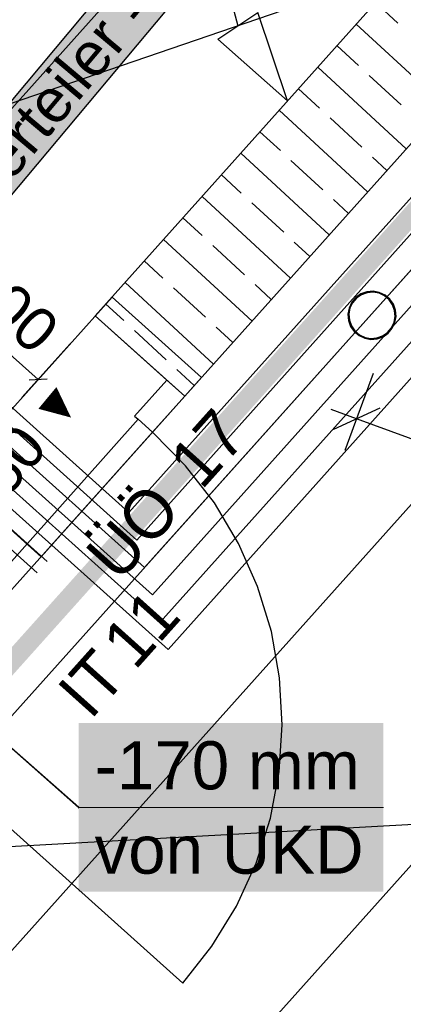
# Model space of a CAD drawing. Extents: x 199 to 1388, y 138 to 979.
# Tile 90 of 155: x 783 to 799, y 521 to 562. Entities that reach past the tile are written whole.
import ezdxf
from ezdxf.lldxf.tags import DXFTag

# ---------------------------------------------------------------- set-up
doc = ezdxf.new("R2010")
doc.units = 0
doc.layers.get('0').update_dxf_attribs({"lineweight": 25})
for name, color, linetype, lineweight, true_color in [('01AFU Allgemein Bemaßung-A07ET47HDI', 7, 'Continuous', 25, 0x848484), ('20 Bodenaufbau - Gefällelinien', 7, 'Continuous', 25, 0x848484), ('20 Fallrohre-A07ET47YDI', 7, 'Continuous', 25, 0x848484), ('20 Fundament-A07ET47RDI', 7, 'Continuous', 25, 0x848484), ('20 Höhen Schwellen', 7, 'Continuous', 25, 0x848484), ('20 Innenwände-A07ET47KDI', 7, 'Continuous', 25, 0x848484), ('A-0', 7, 'Continuous', 25, 0x848484), ('H_Ruecklauf', 5, 'STRICHLINIE2', 35, 0x0000ff), ('H_Vorlauf', 1, 'Continuous', 35, 0xff0000), ('UPO_Loop2', 140, 'Continuous', 30, 0x00bfff), ('Uponor_ZonenGrenze', 1, 'Continuous', 25, 0xff0000)]:
    doc.layers.add(name, color=color, linetype=linetype, lineweight=lineweight, true_color=true_color)
for name, color, linetype, lineweight in [('02 Raster Gebäude-A07ET47NDI', 7, 'Continuous', 25), ('H_Mass', 7, 'Continuous', 25), ('H_Text', 7, 'Continuous', 25)]:
    doc.layers.add(name, color=color, linetype=linetype, lineweight=lineweight)
doc.styles.get("Standard").update_dxf_attribs({"font": 'arial.ttf'})
tags = doc.linetypes.add('Raster-A07ET47ODI', pattern=[0.2, 0.1, -0.05, 0, -0.05]).pattern_tags.tags
tags[10:11] = [DXFTag(74, 4), DXFTag(75, 0), DXFTag(340, '0'), DXFTag(46, 1.0), DXFTag(50, 0.0), DXFTag(44, 0.0), DXFTag(45, 0.0)]
tags[8:9] = [DXFTag(74, 4), DXFTag(75, 0), DXFTag(340, '0'), DXFTag(46, 1.0), DXFTag(50, 0.0), DXFTag(44, 0.0), DXFTag(45, 0.0)]
tags[6:7] = [DXFTag(74, 4), DXFTag(75, 0), DXFTag(340, '0'), DXFTag(46, 1.0), DXFTag(50, 0.0), DXFTag(44, 0.0), DXFTag(45, 0.0)]
tags[4:5] = [DXFTag(74, 4), DXFTag(75, 0), DXFTag(340, '0'), DXFTag(46, 1.0), DXFTag(50, 0.0), DXFTag(44, 0.0), DXFTag(45, 0.0)]
tags = doc.linetypes.add('STRICHLINIE2', pattern=[9.525, 6.35, -3.175]).pattern_tags.tags
tags[6:7] = [DXFTag(74, 4), DXFTag(75, 0), DXFTag(340, '0'), DXFTag(46, 0.0), DXFTag(50, 0.0), DXFTag(44, 0.0), DXFTag(45, 0.0)]
tags[4:5] = [DXFTag(74, 4), DXFTag(75, 0), DXFTag(340, '0'), DXFTag(46, 0.0), DXFTag(50, 0.0), DXFTag(44, 0.0), DXFTag(45, 0.0)]
tags = doc.linetypes.add('Öffnungslinie Tür Fenster-A07ET47JDI', pattern=[0.115, 0.075, -0.04]).pattern_tags.tags
tags[6:7] = [DXFTag(74, 4), DXFTag(75, 0), DXFTag(340, '0'), DXFTag(46, 1.0), DXFTag(50, 0.0), DXFTag(44, 0.0), DXFTag(45, 0.0)]
tags[4:5] = [DXFTag(74, 4), DXFTag(75, 0), DXFTag(340, '0'), DXFTag(46, 1.0), DXFTag(50, 0.0), DXFTag(44, 0.0), DXFTag(45, 0.0)]

# ---------------------------------------------------------------- blocks, each defined once
blk = doc.blocks.new('Referenz-A07ET47ZDI', base_point=(226.995, 158.1))
at = {"layer": '01AFU Allgemein Bemaßung-A07ET47HDI'}
for p, q in [((780.225, 555.153), (793.183, 569.613)), ((792.102, 562.624), (792.369, 561.63)), ((791.536, 561.077), (793.202, 562.184)), ((794.433, 558.521), (793.202, 562.184)), ((794.433, 558.521), (791.536, 561.077)), ((797.988, 547.199), (796.811, 544.003)), ((798.26, 545.767), (796.334, 544.877)), ((797.297, 545.322), (796.241, 545.711)), ((865.571, 520.187), (797.297, 545.322))]:
    blk.add_line(p, q, dxfattribs=at)
at = {"layer": '02 Raster Gebäude-A07ET47NDI', "linetype": 'Raster-A07ET47ODI', "ltscale": 56.250004}
blk.add_line((1020.84, 540.581), (321.873, 502.32), dxfattribs=at)
at = {"layer": '20 Bodenaufbau - Gefällelinien', "linetype": 'Öffnungslinie Tür Fenster-A07ET47JDI', "ltscale": 56.250004}
blk.add_line((759.895, 550.557), (799.39, 564.052), dxfattribs=at)
at = {"layer": '20 Fallrohre-A07ET47YDI'}
for p, q in [((797.268, 550.357), (797.099, 550.158)), ((797.295, 550.328), (797.133, 550.136)), ((797.482, 550.506), (797.268, 550.357)), ((797.501, 550.471), (797.295, 550.328)), ((797.728, 550.595), (797.482, 550.506)), ((797.736, 550.556), (797.501, 550.471)), ((797.988, 550.617), (797.728, 550.595)), ((797.986, 550.577), (797.736, 550.556)), ((798.233, 550.532), (797.986, 550.577)), ((798.245, 550.57), (797.988, 550.617)), ((798.459, 550.426), (798.233, 550.532)), ((798.481, 550.459), (798.245, 550.57)), ((798.651, 550.264), (798.459, 550.426)), ((798.681, 550.291), (798.481, 550.459)), ((798.794, 550.058), (798.651, 550.264)), ((798.83, 550.077), (798.681, 550.291)), ((796.988, 549.921), (796.942, 549.664)), ((797.026, 549.909), (796.982, 549.663)), ((797.099, 550.158), (796.988, 549.921)), ((797.133, 550.136), (797.026, 549.909)), ((798.879, 549.823), (798.794, 550.058)), ((798.918, 549.831), (798.83, 550.077)), ((796.942, 549.664), (796.964, 549.404)), ((796.982, 549.663), (797.003, 549.413)), ((798.856, 549.326), (798.9, 549.573)), ((798.9, 549.573), (798.879, 549.823)), ((798.894, 549.314), (798.94, 549.571)), ((798.94, 549.571), (798.918, 549.831)), ((796.964, 549.404), (797.053, 549.159)), ((797.003, 549.413), (797.088, 549.177)), ((797.053, 549.159), (797.202, 548.944)), ((797.088, 549.177), (797.231, 548.971)), ((798.588, 548.908), (798.749, 549.099)), ((798.614, 548.878), (798.783, 549.078)), ((798.749, 549.099), (798.856, 549.326)), ((798.783, 549.078), (798.894, 549.314)), ((797.202, 548.944), (797.401, 548.776)), ((797.231, 548.971), (797.423, 548.81)), ((797.401, 548.776), (797.638, 548.665)), ((797.423, 548.81), (797.65, 548.703)), ((797.638, 548.665), (797.894, 548.619)), ((797.65, 548.703), (797.896, 548.659)), ((797.894, 548.619), (798.155, 548.641)), ((797.896, 548.659), (798.146, 548.68)), ((798.146, 548.68), (798.382, 548.765)), ((798.155, 548.641), (798.4, 548.729)), ((798.382, 548.765), (798.588, 548.908)), ((798.4, 548.729), (798.614, 548.878))]:
    blk.add_line(p, q, dxfattribs=at)
for points in [[(797.214, 550.239), (797.161, 550.239), (797.23, 550.259)], [(797.161, 550.239), (797.23, 550.259), (797.178, 550.259)], [(797.23, 550.259), (797.178, 550.259), (797.23, 550.321)], [(797.259, 550.321), (797.23, 550.321), (797.259, 550.345)], [(797.259, 550.293), (797.23, 550.293), (797.23, 550.321)], [(797.259, 550.293), (797.259, 550.321), (797.23, 550.321)], [(797.23, 550.259), (797.259, 550.293), (797.23, 550.293)], [(797.32, 550.345), (797.259, 550.345), (797.349, 550.371)], [(797.259, 550.345), (797.349, 550.371), (797.288, 550.371)], [(797.259, 550.293), (797.32, 550.345), (797.259, 550.345)], [(797.349, 550.371), (797.288, 550.371), (797.349, 550.423)], [(797.373, 550.423), (797.349, 550.423), (797.373, 550.438)], [(797.373, 550.391), (797.349, 550.391), (797.349, 550.423)], [(797.373, 550.391), (797.373, 550.423), (797.349, 550.423)], [(797.349, 550.371), (797.373, 550.391), (797.349, 550.391)], [(797.448, 550.438), (797.373, 550.438), (797.482, 550.459)], [(797.373, 550.438), (797.482, 550.459), (797.407, 550.459)], [(797.373, 550.391), (797.448, 550.438), (797.373, 550.438)], [(797.482, 550.459), (797.407, 550.459), (797.482, 550.506)], [(797.501, 550.506), (797.482, 550.506), (797.501, 550.514)], [(797.501, 550.471), (797.482, 550.471), (797.482, 550.506)], [(797.501, 550.471), (797.501, 550.506), (797.482, 550.506)], [(797.482, 550.459), (797.501, 550.471), (797.482, 550.471)], [(797.603, 550.514), (797.501, 550.514), (797.627, 550.524)], [(797.501, 550.514), (797.627, 550.524), (797.524, 550.524)], [(797.501, 550.471), (797.603, 550.514), (797.501, 550.514)], [(797.627, 550.524), (797.524, 550.524), (797.627, 550.567)], [(797.639, 550.567), (797.627, 550.567), (797.639, 550.57)], [(797.639, 550.529), (797.627, 550.529), (797.627, 550.567)], [(797.639, 550.529), (797.639, 550.567), (797.627, 550.567)], [(797.627, 550.524), (797.639, 550.529), (797.627, 550.529)], [(797.779, 550.57), (797.639, 550.57), (797.779, 550.605)], [(797.779, 550.563), (797.639, 550.563), (797.639, 550.57)], [(797.779, 550.563), (797.779, 550.57), (797.639, 550.57)], [(797.639, 550.529), (797.779, 550.563), (797.639, 550.563)], [(797.786, 550.565), (797.779, 550.565), (797.779, 550.605)], [(797.786, 550.565), (797.786, 550.605), (797.779, 550.605)], [(797.786, 550.605), (797.779, 550.605), (797.786, 550.605)], [(797.779, 550.563), (797.786, 550.565), (797.779, 550.565)], [(797.936, 550.605), (797.786, 550.605), (797.936, 550.618)], [(797.936, 550.578), (797.786, 550.578), (797.786, 550.605)], [(797.936, 550.578), (797.936, 550.605), (797.786, 550.605)], [(797.786, 550.565), (797.936, 550.578), (797.786, 550.578)], [(797.936, 550.578), (797.936, 550.578), (797.936, 550.618)], [(797.936, 550.578), (797.936, 550.618), (797.936, 550.618)], [(797.936, 550.618), (797.936, 550.618), (797.936, 550.618)], [(798.054, 550.578), (797.936, 550.578), (797.936, 550.618)], [(798.086, 550.607), (797.968, 550.607), (797.936, 550.618)], [(797.936, 550.578), (797.936, 550.578), (797.936, 550.578)], [(798.086, 550.567), (798.054, 550.578), (797.936, 550.578)], [(798.086, 550.567), (798.086, 550.607), (797.968, 550.607)], [(798.092, 550.567), (798.086, 550.567), (798.086, 550.607)], [(798.092, 550.606), (798.086, 550.606), (798.086, 550.607)], [(798.092, 550.565), (798.092, 550.606), (798.086, 550.606)], [(798.092, 550.565), (798.092, 550.567), (798.086, 550.567)], [(798.17, 550.565), (798.092, 550.565), (798.092, 550.606)], [(798.233, 550.573), (798.155, 550.573), (798.092, 550.606)], [(798.233, 550.532), (798.17, 550.565), (798.092, 550.565)], [(798.233, 550.532), (798.233, 550.573), (798.155, 550.573)], [(798.244, 550.532), (798.233, 550.532), (798.233, 550.573)], [(798.245, 550.57), (798.233, 550.57), (798.233, 550.573)], [(798.245, 550.527), (798.245, 550.57), (798.233, 550.57)], [(798.245, 550.527), (798.244, 550.532), (798.233, 550.532)], [(798.303, 550.527), (798.245, 550.527), (798.245, 550.57)], [(798.372, 550.519), (798.314, 550.519), (798.245, 550.57)], [(798.372, 550.476), (798.303, 550.527), (798.245, 550.527)], [(798.372, 550.476), (798.372, 550.519), (798.314, 550.519)], [(798.387, 550.476), (798.372, 550.476), (798.372, 550.519)], [(798.39, 550.511), (798.375, 550.511), (798.372, 550.519)], [(798.39, 550.465), (798.387, 550.476), (798.372, 550.476)], [(798.39, 550.465), (798.39, 550.511), (798.375, 550.511)], [(798.436, 550.465), (798.39, 550.465), (798.39, 550.511)], [(798.501, 550.444), (798.456, 550.444), (798.39, 550.511)], [(798.501, 550.398), (798.436, 550.465), (798.39, 550.465)], [(798.501, 550.398), (798.501, 550.444), (798.456, 550.444)], [(798.517, 550.398), (798.501, 550.398), (798.501, 550.444)], [(798.524, 550.43), (798.506, 550.43), (798.501, 550.444)], [(798.524, 550.378), (798.517, 550.398), (798.501, 550.398)], [(798.524, 550.378), (798.524, 550.43), (798.506, 550.43)], [(798.561, 550.378), (798.524, 550.378), (798.524, 550.43)], [(798.616, 550.353), (798.579, 550.353), (798.524, 550.43)], [(798.616, 550.3), (798.561, 550.378), (798.524, 550.378)], [(798.616, 550.3), (798.616, 550.353), (798.579, 550.353)], [(798.633, 550.3), (798.616, 550.3), (798.616, 550.353)], [(798.644, 550.329), (798.624, 550.329), (798.616, 550.353)], [(798.644, 550.268), (798.633, 550.3), (798.616, 550.3)], [(798.644, 550.268), (798.644, 550.329), (798.624, 550.329)], [(798.674, 550.268), (798.644, 550.268), (798.644, 550.329)], [(798.715, 550.247), (798.685, 550.247), (798.644, 550.329)], [(798.715, 550.186), (798.674, 550.268), (798.644, 550.268)], [(796.981, 549.776), (796.954, 549.776), (796.981, 549.891)], [(796.988, 549.891), (796.981, 549.891), (796.988, 549.921)], [(796.988, 549.711), (796.981, 549.711), (796.981, 549.891)], [(796.988, 549.711), (796.988, 549.891), (796.981, 549.891)], [(796.992, 549.921), (796.988, 549.921), (796.992, 549.931)], [(796.992, 549.763), (796.988, 549.763), (796.988, 549.921)], [(796.992, 549.763), (796.992, 549.921), (796.988, 549.921)], [(797.026, 549.931), (796.992, 549.931), (797.026, 550.015)], [(797.026, 549.909), (796.992, 549.909), (796.992, 549.931)], [(797.026, 549.909), (797.026, 549.931), (796.992, 549.931)], [(796.992, 549.763), (797.026, 549.909), (796.992, 549.909)], [(797.048, 550.015), (797.026, 550.015), (797.048, 550.067)], [(797.048, 549.961), (797.026, 549.961), (797.026, 550.015)], [(797.048, 549.961), (797.048, 550.015), (797.026, 550.015)], [(797.026, 549.909), (797.048, 549.961), (797.026, 549.961)], [(797.083, 550.067), (797.048, 550.067), (797.083, 550.126)], [(797.083, 550.049), (797.048, 550.049), (797.048, 550.067)], [(797.083, 550.049), (797.083, 550.067), (797.048, 550.067)], [(797.048, 549.961), (797.083, 550.049), (797.048, 550.049)], [(797.129, 550.126), (797.083, 550.126), (797.129, 550.201)], [(797.129, 550.124), (797.083, 550.124), (797.083, 550.126)], [(797.129, 550.124), (797.129, 550.126), (797.083, 550.126)], [(797.083, 550.049), (797.129, 550.124), (797.083, 550.124)], [(797.161, 550.201), (797.129, 550.201), (797.161, 550.239)], [(797.161, 550.178), (797.129, 550.178), (797.129, 550.201)], [(797.161, 550.178), (797.161, 550.201), (797.129, 550.201)], [(797.129, 550.124), (797.161, 550.178), (797.129, 550.178)], [(797.161, 550.178), (797.214, 550.239), (797.161, 550.239)], [(798.715, 550.186), (798.715, 550.247), (798.685, 550.247)], [(798.732, 550.186), (798.715, 550.186), (798.715, 550.247)], [(798.747, 550.21), (798.725, 550.21), (798.715, 550.247)], [(798.747, 550.134), (798.732, 550.186), (798.715, 550.186)], [(798.747, 550.134), (798.747, 550.21), (798.725, 550.21)], [(798.77, 550.134), (798.747, 550.134), (798.747, 550.21)], [(798.794, 550.134), (798.771, 550.134), (798.747, 550.21)], [(798.794, 550.058), (798.77, 550.134), (798.747, 550.134)], [(798.794, 550.058), (798.794, 550.134), (798.771, 550.134)], [(798.811, 550.058), (798.794, 550.058), (798.794, 550.134)], [(798.83, 550.077), (798.807, 550.077), (798.794, 550.134)], [(798.83, 549.974), (798.811, 550.058), (798.794, 550.058)], [(798.83, 549.974), (798.83, 550.077), (798.807, 550.077)], [(798.845, 549.974), (798.83, 549.974), (798.83, 550.077)], [(798.852, 550.022), (798.838, 550.022), (798.83, 550.077)], [(798.852, 549.92), (798.845, 549.974), (798.83, 549.974)], [(798.852, 549.92), (798.852, 550.022), (798.838, 550.022)], [(798.867, 549.92), (798.852, 549.92), (798.852, 550.022)], [(798.888, 549.937), (798.865, 549.937), (798.852, 550.022)], [(798.888, 549.773), (798.867, 549.92), (798.852, 549.92)], [(798.888, 549.773), (798.888, 549.937), (798.865, 549.937)], [(798.89, 549.773), (798.888, 549.773), (798.888, 549.937)], [(798.89, 549.932), (798.889, 549.932), (798.888, 549.937)], [(798.89, 549.75), (798.89, 549.932), (798.889, 549.932)], [(798.897, 549.75), (798.89, 549.75), (798.89, 549.932)], [(798.901, 549.889), (798.892, 549.889), (798.89, 549.932)], [(798.901, 549.623), (798.901, 549.889), (798.892, 549.889)], [(798.928, 549.459), (798.901, 549.459), (798.901, 549.889)], [(798.928, 549.78), (798.908, 549.78), (798.901, 549.889)], [(796.953, 549.612), (796.941, 549.612), (796.953, 549.769)], [(796.953, 549.477), (796.953, 549.612), (796.941, 549.612)], [(796.954, 549.769), (796.953, 549.769), (796.954, 549.776)], [(796.954, 549.477), (796.953, 549.477), (796.953, 549.769)], [(796.954, 549.456), (796.954, 549.769), (796.953, 549.769)], [(796.954, 549.456), (796.954, 549.477), (796.953, 549.477)], [(796.974, 549.456), (796.954, 549.456), (796.954, 549.776)], [(796.981, 549.347), (796.981, 549.776), (796.954, 549.776)], [(796.981, 549.347), (796.974, 549.456), (796.954, 549.456)], [(796.981, 549.612), (796.988, 549.711), (796.981, 549.711)], [(796.99, 549.347), (796.981, 549.347), (796.981, 549.612)], [(796.992, 549.486), (796.986, 549.486), (796.981, 549.612)], [(796.992, 549.303), (796.992, 549.486), (796.986, 549.486)], [(796.988, 549.711), (796.992, 549.763), (796.988, 549.763)], [(796.994, 549.303), (796.992, 549.303), (796.992, 549.486)], [(796.994, 549.462), (796.992, 549.462), (796.992, 549.486)], [(796.994, 549.299), (796.994, 549.462), (796.992, 549.462)], [(797.017, 549.299), (796.994, 549.299), (796.994, 549.462)], [(797.03, 549.316), (797.015, 549.316), (796.994, 549.462)], [(798.89, 549.326), (798.856, 549.326), (798.89, 549.473)], [(798.89, 549.75), (798.89, 549.773), (798.888, 549.773)], [(798.901, 549.623), (798.897, 549.75), (798.89, 549.75)], [(798.894, 549.473), (798.89, 549.473), (798.894, 549.524)], [(798.894, 549.314), (798.89, 549.314), (798.89, 549.473)], [(798.894, 549.314), (798.894, 549.473), (798.89, 549.473)], [(798.901, 549.524), (798.894, 549.524), (798.901, 549.623)], [(798.901, 549.345), (798.894, 549.345), (798.894, 549.524)], [(798.901, 549.345), (798.901, 549.524), (798.894, 549.524)], [(798.901, 549.345), (798.928, 549.459), (798.901, 549.459)], [(798.928, 549.459), (798.928, 549.78), (798.908, 549.78)], [(798.93, 549.467), (798.928, 549.467), (798.928, 549.78)], [(798.93, 549.759), (798.928, 549.759), (798.928, 549.78)], [(798.93, 549.467), (798.93, 549.759), (798.928, 549.759)], [(798.928, 549.459), (798.93, 549.467), (798.928, 549.467)], [(798.941, 549.623), (798.93, 549.623), (798.93, 549.759)], [(798.93, 549.467), (798.941, 549.623), (798.93, 549.623)], [(796.992, 549.303), (796.99, 549.347), (796.981, 549.347)], [(796.994, 549.299), (796.994, 549.303), (796.992, 549.303)], [(797.03, 549.213), (797.017, 549.299), (796.994, 549.299)], [(797.03, 549.213), (797.03, 549.316), (797.015, 549.316)], [(797.045, 549.213), (797.03, 549.213), (797.03, 549.316)], [(797.053, 549.262), (797.038, 549.262), (797.03, 549.316)], [(797.053, 549.159), (797.045, 549.213), (797.03, 549.213)], [(797.053, 549.159), (797.053, 549.262), (797.038, 549.262)], [(797.076, 549.159), (797.053, 549.159), (797.053, 549.262)], [(797.088, 549.177), (797.071, 549.177), (797.053, 549.262)], [(797.088, 549.101), (797.076, 549.159), (797.053, 549.159)], [(797.088, 549.101), (797.088, 549.177), (797.071, 549.177)], [(797.112, 549.101), (797.088, 549.101), (797.088, 549.177)], [(797.135, 549.101), (797.112, 549.101), (797.088, 549.177)], [(797.135, 549.025), (797.112, 549.101), (797.088, 549.101)], [(797.135, 549.025), (797.135, 549.101), (797.112, 549.101)], [(797.157, 549.025), (797.135, 549.025), (797.135, 549.101)], [(797.168, 549.049), (797.15, 549.049), (797.135, 549.101)], [(797.168, 548.988), (797.157, 549.025), (797.135, 549.025)], [(797.168, 548.988), (797.168, 549.049), (797.15, 549.049)], [(797.198, 548.988), (797.168, 548.988), (797.168, 549.049)], [(797.238, 548.968), (797.208, 548.968), (797.168, 549.049)], [(798.721, 548.996), (798.669, 548.996), (798.721, 549.058)], [(798.753, 549.058), (798.721, 549.058), (798.753, 549.112)], [(798.753, 549.034), (798.721, 549.034), (798.721, 549.058)], [(798.753, 549.034), (798.753, 549.058), (798.721, 549.058)], [(798.721, 548.996), (798.753, 549.034), (798.721, 549.034)], [(798.799, 549.112), (798.753, 549.112), (798.799, 549.187)], [(798.799, 549.11), (798.753, 549.11), (798.753, 549.112)], [(798.799, 549.11), (798.799, 549.112), (798.753, 549.112)], [(798.753, 549.034), (798.799, 549.11), (798.753, 549.11)], [(798.835, 549.187), (798.799, 549.187), (798.835, 549.274)], [(798.835, 549.169), (798.799, 549.169), (798.799, 549.187)], [(798.835, 549.169), (798.835, 549.187), (798.799, 549.187)], [(798.799, 549.11), (798.835, 549.169), (798.799, 549.169)], [(798.856, 549.274), (798.835, 549.274), (798.856, 549.326)], [(798.856, 549.221), (798.835, 549.221), (798.835, 549.274)], [(798.856, 549.221), (798.856, 549.274), (798.835, 549.274)], [(798.835, 549.169), (798.856, 549.221), (798.835, 549.221)], [(798.89, 549.305), (798.856, 549.305), (798.856, 549.326)], [(798.89, 549.305), (798.89, 549.326), (798.856, 549.326)], [(798.856, 549.221), (798.89, 549.305), (798.856, 549.305)], [(798.89, 549.305), (798.894, 549.314), (798.89, 549.314)], [(798.894, 549.314), (798.901, 549.345), (798.894, 549.345)], [(797.238, 548.907), (797.198, 548.988), (797.168, 548.988)], [(797.238, 548.907), (797.238, 548.968), (797.208, 548.968)], [(797.258, 548.907), (797.238, 548.907), (797.238, 548.968)], [(797.266, 548.935), (797.249, 548.935), (797.238, 548.968)], [(797.266, 548.883), (797.258, 548.907), (797.238, 548.907)], [(797.266, 548.883), (797.266, 548.935), (797.249, 548.935)], [(797.303, 548.883), (797.266, 548.883), (797.266, 548.935)], [(797.358, 548.858), (797.321, 548.858), (797.266, 548.935)], [(797.358, 548.805), (797.303, 548.883), (797.266, 548.883)], [(797.358, 548.805), (797.358, 548.858), (797.321, 548.858)], [(797.376, 548.805), (797.358, 548.805), (797.358, 548.858)], [(797.381, 548.838), (797.365, 548.838), (797.358, 548.858)], [(797.381, 548.791), (797.376, 548.805), (797.358, 548.805)], [(797.381, 548.791), (797.381, 548.838), (797.365, 548.838)], [(797.427, 548.791), (797.381, 548.791), (797.381, 548.838)], [(797.492, 548.771), (797.447, 548.771), (797.381, 548.838)], [(797.492, 548.724), (797.427, 548.791), (797.381, 548.791)], [(797.492, 548.724), (797.492, 548.771), (797.447, 548.771)], [(797.508, 548.724), (797.492, 548.724), (797.492, 548.771)], [(797.51, 548.76), (797.496, 548.76), (797.492, 548.771)], [(797.51, 548.717), (797.508, 548.724), (797.492, 548.724)], [(797.51, 548.717), (797.51, 548.76), (797.496, 548.76)], [(797.568, 548.717), (797.51, 548.717), (797.51, 548.76)], [(797.638, 548.708), (797.58, 548.708), (797.51, 548.76)], [(797.638, 548.665), (797.568, 548.717), (797.51, 548.717)], [(797.638, 548.665), (797.638, 548.708), (797.58, 548.708)], [(797.649, 548.665), (797.638, 548.665), (797.638, 548.708)], [(797.65, 548.703), (797.639, 548.703), (797.638, 548.708)], [(797.65, 548.662), (797.649, 548.665), (797.638, 548.665)], [(797.65, 548.662), (797.65, 548.703), (797.639, 548.703)], [(797.728, 548.662), (797.65, 548.662), (797.65, 548.703)], [(797.79, 548.67), (797.712, 548.67), (797.65, 548.703)], [(797.79, 548.629), (797.728, 548.662), (797.65, 548.662)], [(797.79, 548.629), (797.79, 548.67), (797.712, 548.67)], [(797.796, 548.629), (797.79, 548.629), (797.79, 548.67)], [(797.796, 548.669), (797.79, 548.669), (797.79, 548.67)], [(797.796, 548.629), (797.796, 548.669), (797.79, 548.669)], [(797.796, 548.629), (797.796, 548.629), (797.79, 548.629)], [(797.914, 548.629), (797.796, 548.629), (797.796, 548.669)], [(797.947, 548.658), (797.829, 548.658), (797.796, 548.669)], [(797.947, 548.618), (797.914, 548.629), (797.796, 548.629)], [(797.947, 548.618), (797.947, 548.658), (797.829, 548.658)], [(798.097, 548.658), (797.947, 548.658), (798.097, 548.67)], [(797.947, 548.618), (797.947, 548.618), (797.947, 548.658)], [(797.947, 548.618), (797.947, 548.658), (797.947, 548.658)], [(797.947, 548.658), (797.947, 548.658), (797.947, 548.658)], [(798.097, 548.63), (797.947, 548.63), (797.947, 548.658)], [(798.097, 548.63), (798.097, 548.658), (797.947, 548.658)], [(797.947, 548.618), (798.097, 548.63), (797.947, 548.63)], [(797.947, 548.618), (797.947, 548.618), (797.947, 548.618)], [(798.103, 548.67), (798.097, 548.67), (798.103, 548.672)], [(798.103, 548.631), (798.097, 548.631), (798.097, 548.67)], [(798.103, 548.631), (798.103, 548.67), (798.097, 548.67)], [(798.097, 548.63), (798.103, 548.631), (798.097, 548.631)], [(798.243, 548.672), (798.103, 548.672), (798.243, 548.706)], [(798.243, 548.665), (798.103, 548.665), (798.103, 548.672)], [(798.243, 548.665), (798.243, 548.672), (798.103, 548.672)], [(798.103, 548.631), (798.243, 548.665), (798.103, 548.665)], [(798.256, 548.706), (798.243, 548.706), (798.256, 548.712)], [(798.256, 548.668), (798.243, 548.668), (798.243, 548.706)], [(798.256, 548.668), (798.256, 548.706), (798.243, 548.706)], [(798.243, 548.665), (798.256, 548.668), (798.243, 548.668)], [(798.358, 548.712), (798.256, 548.712), (798.382, 548.722)], [(798.256, 548.712), (798.382, 548.722), (798.279, 548.722)], [(798.256, 548.668), (798.358, 548.712), (798.256, 548.712)], [(798.382, 548.722), (798.279, 548.722), (798.382, 548.765)], [(798.4, 548.765), (798.382, 548.765), (798.4, 548.776)], [(798.4, 548.729), (798.382, 548.729), (798.382, 548.765)], [(798.4, 548.729), (798.4, 548.765), (798.382, 548.765)], [(798.382, 548.722), (798.4, 548.729), (798.382, 548.729)], [(798.476, 548.776), (798.4, 548.776), (798.51, 548.797)], [(798.4, 548.776), (798.51, 548.797), (798.434, 548.797)], [(798.4, 548.729), (798.476, 548.776), (798.4, 548.776)], [(798.51, 548.797), (798.434, 548.797), (798.51, 548.844)], [(798.533, 548.844), (798.51, 548.844), (798.533, 548.865)], [(798.533, 548.812), (798.51, 548.812), (798.51, 548.844)], [(798.533, 548.812), (798.533, 548.844), (798.51, 548.844)], [(798.51, 548.797), (798.533, 548.812), (798.51, 548.812)], [(798.594, 548.865), (798.533, 548.865), (798.624, 548.89)], [(798.533, 548.865), (798.624, 548.89), (798.563, 548.89)], [(798.533, 548.812), (798.594, 548.865), (798.533, 548.865)], [(798.624, 548.89), (798.563, 548.89), (798.624, 548.943)], [(798.652, 548.943), (798.624, 548.943), (798.652, 548.976)], [(798.652, 548.915), (798.624, 548.915), (798.624, 548.943)], [(798.652, 548.915), (798.652, 548.943), (798.624, 548.943)], [(798.624, 548.89), (798.652, 548.915), (798.624, 548.915)], [(798.704, 548.976), (798.652, 548.976), (798.721, 548.996)], [(798.652, 548.976), (798.721, 548.996), (798.669, 548.996)], [(798.652, 548.915), (798.704, 548.976), (798.652, 548.976)]]:
    blk.add_solid(points, dxfattribs=at)
at = {"layer": '20 Fundament-A07ET47RDI', "linetype": 'Öffnungslinie Tür Fenster-A07ET47JDI', "ltscale": 56.250004}
for p, q in [((773.131, 522.014), (804.599, 557.128)), ((805.776, 548.702), (780.117, 520.069)), ((808.692, 536.973), (780.89, 505.948))]:
    blk.add_line(p, q, dxfattribs=at)
at = {"layer": '20 Innenwände-A07ET47KDI'}
for p, q in [((790.155, 546.255), (806.45, 564.438)), ((799.39, 564.052), (786.431, 549.592)), ((799.013, 561.747), (798.088, 562.6)), ((800.964, 558.316), (797.288, 561.706)), ((797.386, 559.983), (796.487, 560.812)), ((799.362, 556.529), (795.686, 559.919)), ((799.151, 558.356), (797.827, 559.576)), ((795.759, 558.218), (794.885, 559.025)), ((797.76, 554.741), (794.084, 558.131)), ((797.524, 556.592), (796.2, 557.812)), ((794.132, 556.454), (793.283, 557.237)), ((796.158, 552.954), (792.482, 556.344)), ((795.897, 554.827), (794.573, 556.047)), ((798.561, 555.635), (797.965, 556.185)), ((792.505, 554.69), (791.681, 555.45)), ((794.556, 551.166), (790.88, 554.556)), ((796.959, 553.848), (796.338, 554.42)), ((794.27, 553.063), (792.946, 554.283)), ((790.878, 552.925), (790.079, 553.662)), ((792.954, 549.379), (789.278, 552.769)), ((792.643, 551.298), (791.32, 552.519)), ((795.357, 552.06), (794.711, 552.656)), ((789.251, 551.161), (788.477, 551.875)), ((791.353, 547.591), (787.676, 550.981)), ((791.016, 549.534), (789.693, 550.754)), ((793.755, 550.273), (793.084, 550.892)), ((780.462, 542.93), (787.135, 550.377)), ((787.135, 550.377), (790.859, 547.04)), ((787.625, 549.396), (786.875, 550.087)), ((789.41, 546.922), (786.431, 549.592)), ((792.153, 548.485), (791.457, 549.127)), ((789.389, 547.77), (788.066, 548.99)), ((784.185, 539.593), (790.859, 547.04)), ((790.552, 546.698), (789.83, 547.363)), ((789.41, 546.922), (788.075, 545.433)), ((790.155, 546.255), (789.41, 546.922)), ((790.155, 546.255), (789.41, 546.922)), ((788.82, 544.765), (790.155, 546.255)), ((788.075, 545.433), (788.224, 545.299)), ((788.224, 545.299), (777.413, 533.235)), ((788.224, 545.299), (788.82, 544.765)), ((778.009, 532.701), (788.82, 544.765)), ((790.195, 543.374), (788.82, 544.765)), ((791.393, 541.827), (790.195, 543.374)), ((780.462, 542.93), (784.185, 539.593)), ((792.396, 540.148), (791.393, 541.827)), ((793.188, 538.359), (792.396, 540.148)), ((793.76, 536.488), (793.188, 538.359)), ((794.101, 534.562), (793.76, 536.488)), ((794.208, 532.609), (794.101, 534.562)), ((778.009, 532.701), (790.073, 521.889)), ((794.079, 530.657), (794.208, 532.609)), ((793.715, 528.734), (794.079, 530.657)), ((793.123, 526.87), (793.715, 528.734)), ((792.31, 525.091), (793.123, 526.87)), ((791.288, 523.422), (792.31, 525.091)), ((790.073, 521.889), (791.288, 523.422))]:
    blk.add_line(p, q, dxfattribs=at)
at = {"layer": 'A-0', "linetype": 'Continuous', "ltscale": 312.5}
for p, q in [((799.39, 564.052), (786.431, 549.592)), ((790.155, 546.255), (803.113, 560.715)), ((797.268, 550.357), (797.099, 550.158)), ((797.295, 550.328), (797.133, 550.136)), ((797.482, 550.506), (797.268, 550.357)), ((797.501, 550.471), (797.295, 550.328)), ((797.728, 550.595), (797.482, 550.506)), ((797.736, 550.556), (797.501, 550.471)), ((797.988, 550.617), (797.728, 550.595)), ((797.986, 550.577), (797.736, 550.556)), ((798.233, 550.532), (797.986, 550.577)), ((798.245, 550.57), (797.988, 550.617)), ((798.459, 550.426), (798.233, 550.532)), ((798.481, 550.459), (798.245, 550.57)), ((798.651, 550.264), (798.459, 550.426)), ((798.681, 550.291), (798.481, 550.459)), ((798.794, 550.058), (798.651, 550.264)), ((798.83, 550.077), (798.681, 550.291)), ((796.988, 549.921), (796.942, 549.664)), ((797.026, 549.909), (796.982, 549.663)), ((797.099, 550.158), (796.988, 549.921)), ((797.133, 550.136), (797.026, 549.909)), ((798.879, 549.823), (798.794, 550.058)), ((798.918, 549.831), (798.83, 550.077)), ((786.431, 549.592), (790.155, 546.255)), ((796.942, 549.664), (796.964, 549.404)), ((796.982, 549.663), (797.003, 549.413)), ((798.856, 549.326), (798.9, 549.573)), ((798.9, 549.573), (798.879, 549.823)), ((798.894, 549.314), (798.94, 549.571)), ((798.94, 549.571), (798.918, 549.831)), ((796.964, 549.404), (797.053, 549.159)), ((797.003, 549.413), (797.088, 549.177)), ((797.053, 549.159), (797.202, 548.944)), ((797.088, 549.177), (797.231, 548.971)), ((798.588, 548.908), (798.749, 549.099)), ((798.614, 548.878), (798.783, 549.078)), ((798.749, 549.099), (798.856, 549.326)), ((798.783, 549.078), (798.894, 549.314)), ((797.202, 548.944), (797.401, 548.776)), ((797.231, 548.971), (797.423, 548.81)), ((797.401, 548.776), (797.638, 548.665)), ((797.423, 548.81), (797.65, 548.703)), ((797.638, 548.665), (797.894, 548.619)), ((797.65, 548.703), (797.896, 548.659)), ((797.894, 548.619), (798.155, 548.641)), ((797.896, 548.659), (798.146, 548.68)), ((798.146, 548.68), (798.382, 548.765)), ((798.155, 548.641), (798.4, 548.729)), ((798.382, 548.765), (798.588, 548.908)), ((798.4, 548.729), (798.614, 548.878))]:
    blk.add_line(p, q, dxfattribs=at)
at = {"layer": '20 Höhen Schwellen', "attachment_point": 1, "rotation": 50.2687}
for s, insert, char_height in [('{\\fCentury Gothic;▼}', (783.62, 545.586), 1.5), ('{\\fCentury Gothic;44.750}', (778.427, 539.573), 1.8)]:
    blk.add_mtext(s, dxfattribs=dict(at, insert=insert, char_height=char_height))
at = {"layer": '20 Innenwände-A07ET47KDI', "linetype": 'Continuous', "ltscale": 56.250004, "char_height": 2, "attachment_point": 1, "rotation": 48.135}
for s, insert in [('{\\fCentury Gothic;17}', (789.367, 543.661)), ('{\\fCentury Gothic;ÜÖ}', (785.923, 539.818)), ('{\\fCentury Gothic;11}', (786.598, 536.177)), ('{\\fCentury Gothic;IT}', (784.752, 534.117))]:
    blk.add_mtext(s, dxfattribs=dict(at, insert=insert))
blk = doc.blocks.new('Maß-A07ET4CNDI', base_point=(775.028, 554.524))
at = {"color": 0, "linetype": 'ByBlock', "lineweight": -2, "ltscale": 0.25}
for p, q in [((789.619, 572.808), (791.853, 570.806)), ((790.343, 572.515), (790.384, 571.766)), ((775.772, 555.858), (790.363, 572.141)), ((775.028, 556.526), (777.262, 554.524)), ((775.752, 556.233), (775.793, 555.484))]:
    blk.add_line(p, q, dxfattribs=at)
at = {"color": 0, "linetype": 'ByBlock', "lineweight": -2, "ltscale": 0.25, "insert": (779.545, 563.665), "char_height": 1.8, "attachment_point": 1, "rotation": 48.1351}
blk.add_mtext('{\\fArial;1100}', dxfattribs=at)
blk = doc.blocks.new('Maß-A07ET4CPDI', base_point=(778.94, 546.202))
at = {"color": 0, "linetype": 'ByBlock', "lineweight": -2, "ltscale": 0.25}
for p, q in [((778.94, 550.192), (780.942, 552.426)), ((779.982, 550.958), (779.233, 550.916)), ((779.608, 550.937), (784.061, 546.946)), ((783.393, 546.202), (785.395, 548.436)), ((784.435, 546.967), (783.686, 546.926))]:
    blk.add_line(p, q, dxfattribs=at)
at = {"color": 0, "linetype": 'ByBlock', "lineweight": -2, "ltscale": 0.25, "insert": (781.957, 552.054), "char_height": 1.8, "attachment_point": 1, "rotation": 318.135}
blk.add_mtext('{\\fArial;300}', dxfattribs=at)
blk = doc.blocks.new('Polylinie-A07ET4CTDI', base_point=(763.459, 342.858))
at = {"color": 0, "linetype": 'ByBlock', "lineweight": -2, "ltscale": 0.25}
for points in [[(764.534, 514.068), (763.459, 514.068), (801.255, 555.045)], [(763.459, 514.068), (801.255, 555.045), (800.181, 555.045)]]:
    blk.add_solid(points, dxfattribs=at)

msp = doc.modelspace()

# ---------------------------------------------------------------- linework, layer by layer
at = {"layer": 'H_Mass'}
for p, q in [((785.747, 529.184), (766.902, 545.75)), ((785.757, 529.184), (773.249, 540.169)), ((785.738, 529.188), (785.737, 529.186)), ((785.737, 529.186), (785.737, 529.185)), ((785.737, 529.185), (785.737, 529.184)), ((785.737, 529.184), (785.737, 529.182)), ((785.737, 529.182), (785.737, 529.181)), ((785.737, 529.181), (785.738, 529.18)), ((785.739, 529.19), (785.738, 529.189)), ((785.738, 529.189), (785.738, 529.188)), ((785.738, 529.18), (785.738, 529.179)), ((785.738, 529.179), (785.739, 529.178)), ((785.74, 529.191), (785.739, 529.19)), ((785.739, 529.178), (785.74, 529.177)), ((785.741, 529.192), (785.74, 529.191)), ((785.74, 529.177), (785.741, 529.176)), ((785.742, 529.192), (785.741, 529.192)), ((785.741, 529.176), (785.742, 529.175)), ((785.743, 529.193), (785.742, 529.192)), ((785.742, 529.175), (785.743, 529.174)), ((785.744, 529.193), (785.743, 529.193)), ((785.743, 529.174), (785.744, 529.174)), ((785.745, 529.194), (785.744, 529.193)), ((785.744, 529.174), (785.745, 529.174)), ((785.747, 529.194), (785.745, 529.194)), ((785.745, 529.174), (785.747, 529.174)), ((785.748, 529.194), (785.747, 529.194)), ((785.747, 529.174), (785.748, 529.174)), ((785.749, 529.193), (785.748, 529.194)), ((785.748, 529.174), (785.749, 529.174)), ((785.751, 529.193), (785.749, 529.193)), ((785.749, 529.174), (785.751, 529.174)), ((785.752, 529.192), (785.751, 529.193)), ((785.751, 529.174), (785.752, 529.175)), ((785.753, 529.192), (785.752, 529.192)), ((785.752, 529.175), (785.753, 529.176)), ((785.754, 529.191), (785.753, 529.192)), ((785.753, 529.176), (785.754, 529.177)), ((785.755, 529.19), (785.754, 529.191)), ((785.754, 529.177), (785.755, 529.178)), ((785.755, 529.189), (785.755, 529.19)), ((785.756, 529.188), (785.755, 529.189)), ((785.755, 529.179), (785.756, 529.18)), ((785.755, 529.178), (785.755, 529.179)), ((785.756, 529.186), (785.756, 529.188)), ((785.757, 529.185), (785.756, 529.186)), ((785.756, 529.181), (785.757, 529.182)), ((785.756, 529.18), (785.756, 529.181)), ((785.757, 529.184), (785.757, 529.185)), ((785.757, 529.182), (785.757, 529.184))]:
    msp.add_line(p, q, dxfattribs=at)
at = {"layer": 'H_Mass', "lineweight": 18}
msp.add_line((785.747, 529.184), (798.414, 529.184), dxfattribs=at)
at = {"layer": 'H_Mass', "color": 7, "true_color": 0xffffff}
for points in [[(785.747, 525.684), (798.414, 525.684), (785.747, 532.684)], [(798.414, 525.684), (785.747, 532.684), (798.414, 532.684)]]:
    msp.add_solid(points, dxfattribs=at)
at = {"layer": 'H_Ruecklauf', "ltscale": 0.35}
for p, q in [((787.84, 541.425), (803.297, 558.673)), ((788.489, 539.151), (803.881, 556.327)), ((789.138, 536.878), (804.464, 553.981)), ((774.078, 553.758), (787.84, 541.425)), ((773.238, 552.819), (788.489, 539.151)), ((772.397, 551.881), (789.138, 536.878)), ((771.556, 550.943), (784.443, 539.394))]:
    msp.add_line(p, q, dxfattribs=at)
at = {"layer": 'H_Text'}
for p, q in [((779.694, 554.634), (792.371, 569.742)), ((794.286, 568.135), (781.609, 553.027))]:
    msp.add_line(p, q, dxfattribs=at)
at = {"layer": 'H_Text', "color": 7, "true_color": 0xffffff}
for points in [[(782.957, 554.634), (779.694, 554.634), (794.286, 568.135)], [(779.694, 554.634), (794.286, 568.135), (791.022, 568.135)]]:
    msp.add_solid(points, dxfattribs=at)
at = {"layer": 'H_Vorlauf', "ltscale": 0.35}
for p, q in [((788.165, 540.288), (803.589, 557.5)), ((788.813, 538.015), (804.172, 555.154)), ((789.462, 535.742), (804.755, 552.808)), ((778.126, 549.284), (788.165, 540.288)), ((777.285, 548.346), (788.813, 538.015)), ((776.445, 547.407), (789.462, 535.742)), ((775.604, 546.469), (784.022, 538.925))]:
    msp.add_line(p, q, dxfattribs=at)

# ---------------------------------------------------------------- block references
at = {"layer": 'H_Mass', "ltscale": 0.25}
for name, p in [('Maß-A07ET4CNDI', (775.028, 554.524)), ('Maß-A07ET4CPDI', (778.94, 546.202))]:
    msp.add_blockref(name, p, dxfattribs=at)
at = {"layer": 'UPO_Loop2', "color": 219, "lineweight": 80, "ltscale": 4000.00006, "true_color": 0x642165}
msp.add_blockref('Referenz-A07ET47ZDI', (226.995, 158.1), dxfattribs=at)
at = {"layer": 'Uponor_ZonenGrenze', "ltscale": 0.25}
msp.add_blockref('Polylinie-A07ET4CTDI', (763.459, 342.858), dxfattribs=at)

# ---------------------------------------------------------------- texts
at = {"layer": 'H_Mass', "char_height": 2, "attachment_point": 1}
for s, insert in [('{\\fArial;-170 mm}', (786.413, 531.934)), ('{\\fArial;von UKD}', (786.413, 528.434))]:
    msp.add_mtext(s, dxfattribs=dict(at, insert=insert))
at = {"layer": 'H_Text', "char_height": 1.8, "attachment_point": 1}
for s, insert, rotation in [('{\\fArial;Rücklauftemperatur }', (767.592, 556.281), 47), ('{\\fArial;Verteiler = UKD }', (780.445, 554.985), 50)]:
    msp.add_mtext(s, dxfattribs=dict(at, insert=insert, rotation=rotation))

doc.saveas('drawing.dxf')
